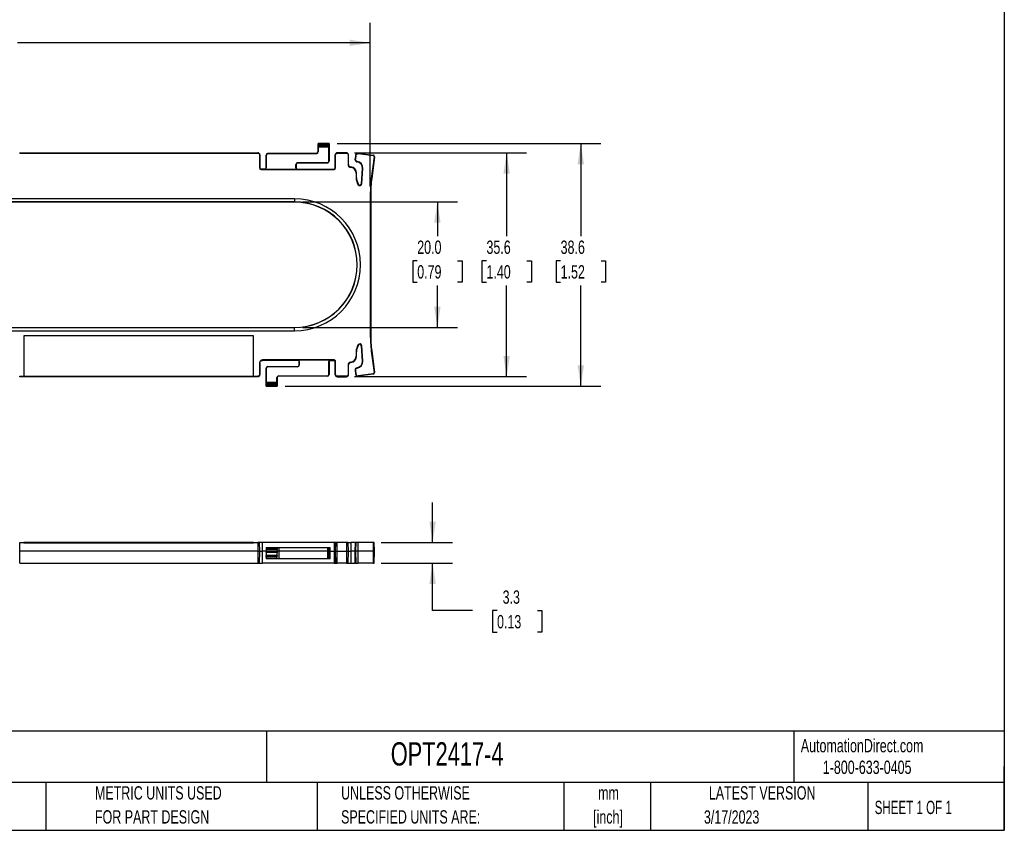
# Model space of a CAD drawing. Header units: millimetres. Extents: x 6 to 273, y 6 to 210.
# Tile 2 of 3: x 117 to 273, y 6 to 135. Entities that reach past the tile are written whole.
import ezdxf

# ---------------------------------------------------------------- set-up
doc = ezdxf.new("R2010")
doc.units = ezdxf.units.MM
doc.layers.add('DIMENSIONS', color=140, linetype='Continuous', lineweight=25)
doc.layers.add('TEXT', color=140, linetype='Continuous', lineweight=25)
doc.styles.add('SLDTEXTSTYLE0', font='TXT', dxfattribs={"width": 0.7})
doc.styles.add('SLDTEXTSTYLE1', font='TXT', dxfattribs={"width": 0.65})
doc.dimstyles.new('SLDDIMSTYLE0', dxfattribs={"dimtxt": 2.158008, "dimasz": 3.302, "dimexe": 0, "dimexo": 0.0625, "dimgap": 0.539502, "dimtad": 0, "dimtih": 1, "dimtoh": 1, "dimrnd": 1e-09, "dimzin": 12, "dimdsep": 46, "dimtxsty": 'SLDTEXTSTYLE0', "dimsah": 1, "dimcen": 0.09, "dimadec": 0, "dimazin": 3, "dimtfac": 1, "dimtmove": 0, "dimatfit": 0, "dimfxl": 0, "dimfrac": 2, "dimtolj": 1, "dimtzin": 12, "dimarcsym": 0})
doc.dimstyles.new('SLDDIMSTYLE1', dxfattribs={"dimtxt": 2.158008, "dimasz": 3.302, "dimexe": 0, "dimexo": 0.0625, "dimgap": 0.539502, "dimtad": 0, "dimtih": 1, "dimtoh": 1, "dimrnd": 1e-09, "dimzin": 4, "dimdsep": 46, "dimtxsty": 'SLDTEXTSTYLE0', "dimsah": 1, "dimcen": 0.09, "dimadec": 0, "dimazin": 1, "dimtfac": 1, "dimtofl": 0, "dimtmove": 0, "dimatfit": 3, "dimfxl": 0, "dimfrac": 2, "dimtolj": 1, "dimtzin": 12, "dimarcsym": 0})
doc.dimstyles.new('SLDDIMSTYLE2', dxfattribs={"dimtxt": 2.158008, "dimasz": 3.302, "dimexe": 0, "dimexo": 0.0625, "dimgap": 0.539502, "dimtad": 0, "dimtih": 1, "dimtoh": 1, "dimrnd": 1e-09, "dimzin": 12, "dimdsep": 46, "dimtxsty": 'SLDTEXTSTYLE0', "dimsah": 1, "dimcen": 0.09, "dimadec": 0, "dimazin": 3, "dimtfac": 1, "dimtofl": 0, "dimtmove": 0, "dimatfit": 3, "dimfxl": 0, "dimfrac": 2, "dimtolj": 1, "dimtzin": 12, "dimarcsym": 0})

# ---------------------------------------------------------------- blocks, each defined once
blk = doc.blocks.new('SW_NOTE_0')
at = {"layer": 'TEXT', "color": 0, "char_height": 2.117, "attachment_point": 2, "style": 'SLDTEXTSTYLE0'}
for s, insert in [('mm', (2.84, 2.73)), ('[inch]', (2.76, -1.09))]:
    blk.add_mtext(s, dxfattribs=dict(at, insert=insert))
blk = doc.blocks.new('SW_NOTE_0_1')
at = {"layer": 'TEXT', "color": 0, "char_height": 2.1167, "attachment_point": 1, "style": 'SLDTEXTSTYLE0'}
for s, insert in [('UNLESS OTHERWISE', (0, 2.73)), ('SPECIFIED UNITS ARE:', (0, -1.09))]:
    blk.add_mtext(s, dxfattribs=dict(at, insert=insert))
blk = doc.blocks.new('SW_NOTE_0_5')
at = {"layer": 'TEXT', "color": 0, "char_height": 2.1167, "attachment_point": 1, "style": 'SLDTEXTSTYLE0'}
for s, insert in [('METRIC UNITS USED', (0, 2.73)), ('FOR PART DESIGN', (0, -1.09))]:
    blk.add_mtext(s, dxfattribs=dict(at, insert=insert))
blk = doc.blocks.new('_D')
at = {"layer": 'DIMENSIONS'}
for p, q in [((182.16, 52.13), (182.16, 58.48)), ((173.96, 52.13), (185.33, 52.13)), ((173.96, 48.83), (185.33, 48.83)), ((182.16, 41.3), (182.16, 48.83)), ((188.51, 41.3), (182.16, 41.3)), ((192.4, 41.3), (191.67, 41.3)), ((191.67, 41.3), (191.67, 37.87)), ((198.81, 41.3), (199.53, 41.3)), ((199.53, 41.3), (199.53, 37.87)), ((191.67, 37.87), (192.4, 37.87)), ((199.53, 37.87), (198.81, 37.87))]:
    blk.add_line(p, q, dxfattribs=at)
for points in [[(182.16, 52.13), (182.66, 55.44), (181.65, 55.44)], [(182.16, 48.83), (181.65, 45.53), (182.66, 45.53)]]:
    blk.add_solid(points, dxfattribs=at)
at = {"layer": 'DIMENSIONS', "char_height": 2.117, "attachment_point": 1, "style": 'SLDTEXTSTYLE0'}
for s, insert in [('3.3', (193.29, 44.51)), ('0.13', (192.4, 40.6))]:
    blk.add_mtext(s, dxfattribs=dict(at, insert=insert))
blk = doc.blocks.new('_D_1')
at = {"layer": 'DIMENSIONS'}
for p, q in [((161.46, 106.31), (186.09, 106.31)), ((182.92, 106.31), (182.92, 100.87)), ((179.71, 96.96), (178.99, 96.96)), ((178.99, 96.96), (178.99, 93.53)), ((186.12, 96.96), (186.85, 96.96)), ((186.85, 96.96), (186.85, 93.53)), ((178.99, 93.53), (179.71, 93.53)), ((182.92, 86.33), (182.92, 93.04)), ((186.85, 93.53), (186.12, 93.53)), ((161.46, 86.33), (186.09, 86.33))]:
    blk.add_line(p, q, dxfattribs=at)
for points in [[(182.92, 106.31), (182.41, 103.01), (183.43, 103.01)], [(182.92, 86.33), (183.43, 89.64), (182.41, 89.64)]]:
    blk.add_solid(points, dxfattribs=at)
at = {"layer": 'DIMENSIONS', "char_height": 2.117, "attachment_point": 1, "style": 'SLDTEXTSTYLE0'}
for s, insert in [('20.0', (179.71, 100.17)), ('0.79', (179.71, 96.25))]:
    blk.add_mtext(s, dxfattribs=dict(at, insert=insert))
blk = doc.blocks.new('_D_2')
at = {"layer": 'DIMENSIONS'}
for p, q in [((169.73, 114.13), (197.11, 114.13)), ((193.93, 114.13), (193.93, 100.87)), ((190.72, 96.96), (190, 96.96)), ((190, 96.96), (190, 93.53)), ((197.14, 96.96), (197.86, 96.96)), ((197.86, 96.96), (197.86, 93.53)), ((190, 93.53), (190.72, 93.53)), ((193.93, 78.52), (193.93, 93.04)), ((197.86, 93.53), (197.14, 93.53)), ((169.73, 78.52), (197.11, 78.52))]:
    blk.add_line(p, q, dxfattribs=at)
for points in [[(193.93, 114.13), (193.42, 110.83), (194.44, 110.83)], [(193.93, 78.52), (194.44, 81.82), (193.42, 81.82)]]:
    blk.add_solid(points, dxfattribs=at)
at = {"layer": 'DIMENSIONS', "char_height": 2.117, "attachment_point": 1, "style": 'SLDTEXTSTYLE0'}
for s, insert in [('35.6', (190.72, 100.17)), ('1.40', (190.72, 96.25))]:
    blk.add_mtext(s, dxfattribs=dict(at, insert=insert))
blk = doc.blocks.new('_D_3')
at = {"layer": 'DIMENSIONS'}
for p, q in [((166.96, 115.62), (208.9, 115.62)), ((205.72, 115.62), (205.72, 100.87)), ((202.51, 96.96), (201.79, 96.96)), ((201.79, 96.96), (201.79, 93.53)), ((208.93, 96.96), (209.65, 96.96)), ((209.65, 96.96), (209.65, 93.53)), ((201.79, 93.53), (202.51, 93.53)), ((205.72, 77.03), (205.72, 93.04)), ((209.65, 93.53), (208.93, 93.53)), ((158.71, 77.03), (208.9, 77.03))]:
    blk.add_line(p, q, dxfattribs=at)
for points in [[(205.72, 115.62), (205.21, 112.32), (206.23, 112.32)], [(205.72, 77.03), (206.23, 80.33), (205.21, 80.33)]]:
    blk.add_solid(points, dxfattribs=at)
at = {"layer": 'DIMENSIONS', "char_height": 2.117, "attachment_point": 1, "style": 'SLDTEXTSTYLE0'}
for s, insert in [('38.6', (202.51, 100.17)), ('1.52', (202.51, 96.25))]:
    blk.add_mtext(s, dxfattribs=dict(at, insert=insert))
blk = doc.blocks.new('_D_4')
at = {"layer": 'DIMENSIONS'}
for p, q in [((48.13, 108.76), (48.13, 134.8)), ((172.25, 108.76), (172.25, 134.8)), ((48.13, 131.62), (103.89, 131.62)), ((106.82, 131.62), (106.09, 131.62)), ((106.09, 131.62), (106.09, 128.19)), ((113.23, 131.62), (113.95, 131.62)), ((113.95, 131.62), (113.95, 128.19)), ((172.25, 131.62), (116.15, 131.62)), ((106.09, 128.19), (106.82, 128.19)), ((113.95, 128.19), (113.23, 128.19))]:
    blk.add_line(p, q, dxfattribs=at)
for points in [[(48.13, 131.62), (51.43, 131.12), (51.43, 132.13)], [(172.25, 131.62), (168.95, 132.13), (168.95, 131.12)]]:
    blk.add_solid(points, dxfattribs=at)
at = {"layer": 'DIMENSIONS', "char_height": 2.117, "attachment_point": 1, "style": 'SLDTEXTSTYLE0'}
for s, insert in [('124.1', (105.92, 134.84)), ('4.89', (106.82, 130.92))]:
    blk.add_mtext(s, dxfattribs=dict(at, insert=insert))

msp = doc.modelspace()

# ---------------------------------------------------------------- linework, layer by layer
for p, q in [((163.941, 115.623), (163.94, 115.624)), ((163.94, 114.277), (163.94, 115.624)), ((163.94, 115.624), (165.69, 115.624)), ((163.94, 114.277), (163.964, 114.277)), ((165.689, 115.623), (163.941, 115.623)), ((163.95, 115.424), (165.679, 115.424)), ((165.672, 115.242), (163.957, 115.242)), ((163.964, 115.01), (163.964, 114.277)), ((165.666, 115.01), (163.964, 115.01)), ((165.666, 112.777), (165.666, 115.01)), ((165.69, 115.624), (165.689, 115.623)), ((165.69, 115.624), (165.69, 112.777)), ((116.509, 114.071), (116.509, 114.13)), ((116.509, 114.13), (154.37, 114.13)), ((116.509, 114.071), (154.37, 114.071)), ((154.37, 114.13), (154.37, 114.071)), ((154.637, 113.804), (154.637, 111.734)), ((154.637, 113.804), (154.696, 113.804)), ((154.696, 113.804), (154.696, 111.734)), ((155.69, 113.777), (155.714, 113.777)), ((155.69, 111.734), (155.69, 113.777)), ((155.714, 113.777), (155.714, 111.734)), ((155.94, 114.003), (155.94, 114.027)), ((155.94, 114.027), (163.69, 114.027)), ((163.69, 114.003), (155.94, 114.003)), ((163.69, 114.003), (163.69, 114.027)), ((165.69, 112.777), (165.666, 112.777)), ((166.683, 111.734), (166.683, 113.804)), ((166.683, 113.804), (166.742, 113.804)), ((166.742, 111.734), (166.742, 113.804)), ((167.009, 114.071), (167.009, 114.13)), ((168.456, 114.13), (167.009, 114.13)), ((167.009, 114.071), (168.456, 114.071)), ((168.456, 114.13), (168.456, 114.071)), ((168.723, 113.804), (168.723, 112.268)), ((168.723, 113.804), (168.782, 113.804)), ((168.782, 112.268), (168.782, 113.804)), ((169.891, 113.705), (169.82, 113.153)), ((169.879, 113.145), (169.82, 113.153)), ((169.95, 113.698), (169.879, 113.145)), ((169.891, 113.705), (169.95, 113.698)), ((170.159, 112.7), (170.168, 112.758)), ((170.294, 114.06), (170.294, 114.001)), ((170.338, 113.998), (170.346, 114.057)), ((170.338, 113.998), (172.685, 113.697)), ((170.346, 114.057), (172.693, 113.755)), ((172.856, 113.475), (172.415, 110.048)), ((172.914, 113.468), (172.474, 110.041)), ((172.693, 113.755), (172.685, 113.697)), ((172.856, 113.475), (172.914, 113.468)), ((154.696, 111.734), (154.637, 111.734)), ((154.896, 111.475), (154.896, 111.534)), ((155.49, 111.534), (154.896, 111.534)), ((154.896, 111.475), (166.483, 111.475)), ((155.49, 111.534), (155.49, 111.509)), ((155.49, 111.509), (160.64, 111.509)), ((155.69, 111.734), (155.714, 111.734)), ((160.416, 111.734), (160.416, 112.277)), ((160.44, 112.277), (160.416, 112.277)), ((160.416, 111.734), (160.44, 111.734)), ((160.44, 112.277), (160.44, 111.734)), ((160.64, 111.509), (160.64, 111.534)), ((160.64, 111.534), (166.483, 111.534)), ((160.69, 112.551), (165.44, 112.551)), ((160.69, 112.527), (160.69, 112.551)), ((165.44, 112.527), (160.69, 112.527)), ((165.44, 112.551), (165.44, 112.527)), ((166.483, 111.534), (166.483, 111.475)), ((166.742, 111.734), (166.683, 111.734)), ((168.782, 112.268), (168.723, 112.268)), ((169.141, 111.876), (169.136, 111.817)), ((170.828, 109.205), (170.994, 111.651)), ((170.887, 109.201), (171.053, 111.647)), ((171.053, 111.647), (170.994, 111.651)), ((170.002, 110.874), (170.002, 110.173)), ((170.002, 110.874), (170.061, 110.874)), ((170.002, 110.173), (170.061, 110.173)), ((170.061, 110.173), (170.061, 110.874)), ((172.415, 110.048), (172.474, 110.041)), ((170.381, 109.09), (170.331, 109.057)), ((170.887, 109.201), (170.828, 109.205)), ((160.19, 106.824), (60.19, 106.824)), ((160.19, 106.824), (160.19, 106.314)), ((172.252, 107.492), (172.311, 107.492)), ((172.252, 107.492), (172.252, 85.157)), ((172.311, 107.492), (172.311, 85.157)), ((160.19, 106.314), (60.19, 106.314)), ((160.19, 106.289), (60.19, 106.289)), ((160.19, 106.314), (160.19, 106.289)), ((60.19, 86.359), (160.19, 86.359)), ((60.19, 86.335), (160.19, 86.335)), ((160.19, 86.335), (160.19, 86.359)), ((160.19, 85.824), (160.19, 86.335)), ((60.19, 85.824), (160.19, 85.824)), ((153.696, 85.018), (117.183, 85.018)), ((117.183, 85.018), (117.183, 78.577)), ((153.696, 78.577), (153.696, 85.018)), ((172.252, 85.157), (172.311, 85.157)), ((170.331, 83.591), (170.381, 83.559)), ((170.828, 83.443), (170.887, 83.447)), ((170.994, 80.997), (170.828, 83.443)), ((171.053, 81.001), (170.887, 83.447)), ((170.002, 82.476), (170.061, 82.476)), ((170.002, 82.476), (170.002, 81.775)), ((170.061, 81.775), (170.002, 81.775)), ((170.061, 81.775), (170.061, 82.476)), ((172.415, 82.6), (172.474, 82.608)), ((172.415, 82.6), (172.856, 79.173)), ((172.474, 82.608), (172.914, 79.18)), ((154.637, 80.691), (154.637, 78.844)), ((154.637, 80.691), (154.696, 80.691)), ((154.696, 80.691), (154.696, 78.844)), ((166.51, 81.174), (155.12, 81.174)), ((155.12, 81.115), (155.12, 81.174)), ((160.74, 81.115), (155.12, 81.115)), ((155.69, 79.871), (155.714, 79.871)), ((155.69, 77.024), (155.69, 79.871)), ((155.714, 79.871), (155.714, 77.639)), ((155.94, 80.097), (155.94, 80.121)), ((155.94, 80.121), (160.69, 80.121)), ((160.69, 80.097), (155.94, 80.097)), ((160.69, 80.121), (160.69, 80.097)), ((165.89, 81.139), (160.74, 81.139)), ((160.74, 81.139), (160.74, 81.115)), ((160.964, 80.915), (160.94, 80.915)), ((160.94, 80.371), (160.94, 80.915)), ((160.94, 80.371), (160.964, 80.371)), ((160.964, 80.915), (160.964, 80.371)), ((165.666, 78.871), (165.666, 80.915)), ((165.69, 80.915), (165.666, 80.915)), ((165.69, 80.915), (165.69, 78.871)), ((165.89, 81.115), (165.89, 81.139)), ((165.89, 81.115), (166.51, 81.115)), ((166.51, 81.174), (166.51, 81.115)), ((166.683, 78.844), (166.683, 80.941)), ((166.683, 80.941), (166.742, 80.941)), ((166.742, 78.844), (166.742, 80.941)), ((168.723, 80.38), (168.782, 80.38)), ((168.723, 80.38), (168.723, 78.844)), ((168.782, 78.844), (168.782, 80.38)), ((169.136, 80.831), (169.141, 80.772)), ((170.168, 79.89), (170.159, 79.949)), ((171.053, 81.001), (170.994, 80.997)), ((116.509, 78.518), (116.509, 78.577)), ((116.509, 78.577), (117.183, 78.577)), ((154.37, 78.518), (116.509, 78.518)), ((117.183, 78.577), (117.183, 78.575)), ((117.183, 78.575), (153.696, 78.575)), ((153.696, 78.577), (154.37, 78.577)), ((153.696, 78.575), (153.696, 78.577)), ((154.37, 78.577), (154.37, 78.518)), ((154.696, 78.844), (154.637, 78.844)), ((157.44, 78.371), (157.416, 78.371)), ((157.416, 77.639), (157.416, 78.371)), ((157.44, 78.371), (157.44, 77.024)), ((157.69, 78.646), (157.69, 78.621)), ((157.69, 78.646), (165.44, 78.646)), ((165.44, 78.621), (157.69, 78.621)), ((165.44, 78.646), (165.44, 78.621)), ((165.69, 78.871), (165.666, 78.871)), ((166.742, 78.844), (166.683, 78.844)), ((168.456, 78.577), (167.009, 78.577)), ((167.009, 78.518), (167.009, 78.577)), ((167.009, 78.518), (168.456, 78.518)), ((168.456, 78.577), (168.456, 78.518)), ((168.782, 78.844), (168.723, 78.844)), ((169.82, 79.496), (169.879, 79.503)), ((169.82, 79.496), (169.891, 78.943)), ((169.879, 79.503), (169.95, 78.95)), ((169.95, 78.95), (169.891, 78.943)), ((172.685, 78.952), (170.338, 78.65)), ((170.346, 78.592), (170.338, 78.65)), ((172.693, 78.893), (170.346, 78.592)), ((172.685, 78.952), (172.693, 78.893)), ((172.914, 79.18), (172.856, 79.173)), ((155.69, 77.024), (155.691, 77.025)), ((157.44, 77.024), (155.69, 77.024)), ((155.691, 77.025), (157.439, 77.025)), ((157.429, 77.224), (155.7, 77.224)), ((155.707, 77.407), (157.422, 77.407)), ((155.714, 77.639), (157.416, 77.639)), ((157.439, 77.025), (157.44, 77.024)), ((116.509, 50.779), (116.509, 52.135)), ((116.509, 52.135), (117.183, 52.135)), ((117.183, 52.135), (117.183, 52.085)), ((153.696, 52.135), (117.183, 52.135)), ((117.183, 52.085), (153.696, 52.085)), ((153.696, 52.085), (153.696, 52.135)), ((153.696, 52.135), (154.37, 52.135)), ((154.37, 52.135), (154.37, 50.779)), ((154.696, 50.779), (154.637, 52.135)), ((155.12, 50.779), (155.12, 52.135)), ((166.51, 52.135), (155.12, 52.135)), ((166.51, 52.135), (166.51, 50.779)), ((166.742, 52.135), (166.683, 50.779)), ((167.009, 50.779), (167.009, 52.135)), ((168.456, 52.135), (167.009, 52.135)), ((168.456, 52.135), (168.456, 50.779)), ((168.782, 50.779), (168.723, 52.135)), ((168.723, 52.135), (169.136, 52.135)), ((169.136, 52.135), (169.141, 50.779)), ((169.876, 52.135), (169.136, 52.135)), ((169.876, 52.135), (169.817, 50.779)), ((169.82, 50.779), (169.879, 52.135)), ((169.879, 52.135), (169.876, 52.135)), ((169.879, 52.135), (169.95, 52.135)), ((169.95, 52.135), (169.891, 50.779)), ((170.338, 52.135), (169.95, 52.135)), ((170.346, 50.779), (170.338, 52.135)), ((172.685, 52.135), (170.338, 52.135)), ((172.685, 52.135), (172.693, 50.779)), ((172.857, 52.135), (172.685, 52.135)), ((172.916, 50.779), (172.857, 52.135)), ((116.509, 48.835), (116.509, 50.779)), ((154.37, 50.779), (116.509, 50.779)), ((154.37, 50.779), (154.37, 48.835)), ((154.645, 48.835), (154.696, 50.779)), ((155.12, 48.835), (155.12, 50.779)), ((155.69, 50.779), (155.12, 50.779)), ((155.69, 50.779), (155.691, 50.801)), ((157.44, 50.779), (155.69, 50.779)), ((155.696, 50.553), (155.69, 50.779)), ((155.7, 51.024), (155.691, 50.801)), ((155.691, 50.801), (157.439, 50.801)), ((157.434, 50.553), (155.696, 50.553)), ((155.707, 51.177), (155.7, 51.024)), ((157.429, 51.024), (155.7, 51.024)), ((155.706, 50.144), (157.423, 50.144)), ((155.706, 50.144), (155.708, 50.072)), ((155.714, 51.335), (155.707, 51.177)), ((155.707, 51.177), (157.422, 51.177)), ((155.714, 51.335), (157.416, 51.335)), ((157.422, 51.177), (157.416, 51.335)), ((157.416, 51.335), (157.69, 51.335)), ((157.421, 50.072), (157.423, 50.144)), ((157.422, 51.177), (157.429, 51.024)), ((157.439, 50.801), (157.429, 51.024)), ((157.44, 50.779), (157.434, 50.553)), ((157.439, 50.801), (157.44, 50.779)), ((157.69, 50.779), (157.44, 50.779)), ((157.69, 51.335), (157.69, 50.779)), ((157.69, 51.335), (165.44, 51.335)), ((157.69, 50.779), (157.69, 49.535)), ((165.44, 50.779), (157.69, 50.779)), ((165.44, 51.335), (165.44, 50.779)), ((165.44, 51.335), (165.666, 51.335)), ((165.44, 50.779), (165.44, 49.535)), ((165.44, 50.779), (165.69, 50.779)), ((165.657, 49.535), (165.69, 50.779)), ((165.69, 50.779), (165.666, 51.335)), ((165.666, 51.335), (165.89, 51.335)), ((165.89, 50.779), (165.69, 50.779)), ((165.89, 50.779), (165.89, 51.335)), ((165.89, 49.535), (165.89, 50.779)), ((165.89, 50.779), (166.51, 50.779)), ((166.51, 50.779), (166.51, 48.835)), ((166.683, 50.779), (166.734, 48.835)), ((167.009, 48.835), (167.009, 50.779)), ((167.009, 50.779), (168.456, 50.779)), ((168.456, 50.779), (168.456, 48.835)), ((168.731, 48.835), (168.782, 50.779)), ((168.782, 50.779), (169.141, 50.779)), ((169.141, 50.779), (169.137, 48.835)), ((169.817, 50.779), (169.141, 50.779)), ((169.817, 50.779), (169.868, 48.835)), ((169.82, 50.779), (169.817, 50.779)), ((169.87, 48.835), (169.82, 50.779)), ((169.82, 50.779), (169.891, 50.779)), ((170.346, 50.779), (169.891, 50.779)), ((169.891, 50.779), (169.942, 48.835)), ((170.34, 48.835), (170.346, 50.779)), ((172.693, 50.779), (170.346, 50.779)), ((172.693, 50.779), (172.686, 48.835)), ((172.693, 50.779), (172.916, 50.779)), ((172.866, 48.835), (172.916, 50.779)), ((116.509, 48.835), (154.37, 48.835)), ((166.51, 48.835), (155.12, 48.835)), ((155.708, 50.072), (157.421, 50.072)), ((155.715, 49.81), (155.708, 50.072)), ((157.414, 49.81), (155.715, 49.81)), ((155.715, 49.81), (155.722, 49.535)), ((157.433, 49.535), (155.722, 49.535)), ((157.408, 49.548), (157.414, 49.81)), ((157.421, 50.072), (157.414, 49.81)), ((157.69, 49.535), (157.433, 49.535)), ((165.44, 49.535), (157.69, 49.535)), ((165.657, 49.535), (165.44, 49.535)), ((165.89, 49.535), (165.657, 49.535)), ((168.456, 48.835), (167.009, 48.835)), ((169.868, 48.835), (169.87, 48.835)), ((169.942, 48.835), (169.87, 48.835)), ((169.942, 48.835), (170.34, 48.835)), ((172.686, 48.835), (170.34, 48.835)), ((172.686, 48.835), (172.866, 48.835))]:
    msp.add_line(p, q)
for centre, radius, start, end in [((163.69, 114.277), 0.274, 270, 0), ((163.69, 114.277), 0.25, 270, 0), ((155.94, 113.777), 0.25, 90, 180), ((155.94, 113.777), 0.226, 90, 180), ((165.44, 112.777), 0.226, 270, 0), ((165.44, 112.777), 0.25, 270, 0), ((170.002, 111.719), 1.053, 356.1301, 80.9256), ((170.294, 113.654), 0.407, 82.67598, 90), ((170.294, 113.654), 0.347, 82.67598, 90), ((154.896, 111.734), 0.259, 180, 270), ((154.896, 111.734), 0.2, 180, 270), ((155.49, 111.734), 0.224, 270, 0), ((155.49, 111.734), 0.2, 270, 0), ((160.69, 112.277), 0.274, 90, 180), ((160.64, 111.734), 0.224, 180, 270), ((160.69, 112.277), 0.25, 90, 180), ((160.64, 111.734), 0.2, 180, 270), ((166.483, 111.734), 0.259, 270, 0), ((166.483, 111.734), 0.2, 270, 0), ((169.176, 112.268), 0.453, 180, 265.02837), ((169.176, 112.268), 0.393, 180, 265.02837), ((169.054, 110.874), 0.947, 0, 85.02837), ((169.054, 110.874), 1.007, 0, 85.02837), ((170.002, 111.719), 0.993, 356.1301, 80.92561), ((172.054, 110.173), 2.053, 180, 212.92009), ((172.054, 110.173), 1.993, 180, 212.92009), ((192.304, 107.492), 20.053, 172.67598, 180), ((192.304, 107.492), 19.993, 172.67598, 180), ((170.585, 109.222), 0.303, 212.92009, 356.1301), ((170.585, 109.222), 0.243, 212.92009, 356.1301), ((160.19, 96.324), 10.5, 270, 90), ((160.19, 96.324), 9.99, 270, 90), ((160.19, 96.324), 9.965, 270, 90), ((192.304, 85.157), 20.053, 180, 187.32402), ((192.304, 85.157), 19.993, 180, 187.32402), ((172.054, 82.476), 2.053, 147.07991, 180), ((172.054, 82.476), 1.993, 147.07991, 180), ((170.585, 83.427), 0.303, 3.8699, 147.07991), ((170.585, 83.427), 0.243, 3.8699, 147.07991), ((169.054, 81.775), 0.947, 274.97163, 0), ((169.054, 81.775), 1.007, 274.97163, 0), ((155.94, 79.871), 0.25, 90, 180), ((155.94, 79.871), 0.226, 90, 180), ((160.69, 80.371), 0.274, 270, 0), ((160.69, 80.371), 0.25, 270, 0), ((160.74, 80.915), 0.224, 0, 90), ((160.74, 80.915), 0.2, 0, 90), ((165.89, 80.915), 0.224, 90, 180), ((165.89, 80.915), 0.2, 90, 180), ((169.176, 80.38), 0.453, 94.97163, 180), ((169.176, 80.38), 0.393, 94.97163, 180), ((170.223, 79.547), 0.407, 99.07441, 187.32402), ((170.223, 79.547), 0.347, 99.07441, 187.32402), ((170.002, 80.93), 0.993, 279.07441, 3.8699), ((170.002, 80.93), 1.053, 279.07441, 3.8699), ((157.69, 78.371), 0.274, 90, 180), ((157.69, 78.371), 0.25, 90, 180), ((165.44, 78.871), 0.226, 270, 0), ((165.44, 78.871), 0.25, 270, 0), ((170.294, 78.995), 0.407, 187.32402, 277.32402), ((170.294, 78.995), 0.347, 187.32402, 277.32402), ((172.66, 79.148), 0.197, 277.32402, 7.32402), ((172.66, 79.148), 0.257, 277.32402, 7.32402)]:
    msp.add_arc(centre, radius, start, end)
for centre, start_param, end_param in [((163.94, 115.374), 4.9143275, 6.1959188), ((163.961, 115.474), 1.7715737, 2.7636307), ((163.953, 115.01), 4.712389, 5.9052233), ((165.676, 115.01), 0.377962, 1.5707963), ((165.668, 115.474), 3.5195546, 4.5116116), ((165.69, 115.374), 0.0872665, 1.3688579), ((155.69, 77.274), 3.2288591, 4.5104505), ((155.711, 77.174), 0.377962, 1.370019), ((155.703, 77.639), 3.5195546, 4.712389), ((157.426, 77.639), 1.5707963, 2.7636307), ((157.418, 77.174), 4.9131663, 5.9052233), ((157.44, 77.274), 1.7727348, 3.0543262)]:
    msp.add_ellipse(centre, major_axis=(0, 0.25), ratio=0.0436609, start_param=start_param, end_param=end_param)
for points, knots in [([(154.696, 113.804), (154.696, 113.846), (154.679, 113.932), (154.607, 114.041), (154.498, 114.113), (154.412, 114.13), (154.37, 114.13)], [-0.0000003, -0.0000003, -0.0000003, -0.0000003, 0.2480879, 0.4999418, 0.7513102, 1.0000006, 1.0000006, 1.0000006, 1.0000006]), ([(154.37, 114.071), (154.404, 114.071), (154.475, 114.057), (154.564, 113.998), (154.623, 113.909), (154.637, 113.838), (154.637, 113.804)], [-0.0000003, -0.0000003, -0.0000003, -0.0000003, 0.2486901, 0.5000585, 0.7519124, 1.0000006, 1.0000006, 1.0000006, 1.0000006]), ([(167.009, 114.13), (166.967, 114.13), (166.882, 114.113), (166.773, 114.041), (166.7, 113.932), (166.683, 113.846), (166.683, 113.804)], [-0.0000002, -0.0000002, -0.0000002, -0.0000002, 0.2480879, 0.4999418, 0.7513102, 1.0000006, 1.0000006, 1.0000006, 1.0000006]), ([(166.742, 113.804), (166.742, 113.838), (166.756, 113.909), (166.816, 113.998), (166.905, 114.057), (166.975, 114.071), (167.009, 114.071)], [-0.0000003, -0.0000003, -0.0000003, -0.0000003, 0.2486902, 0.5000586, 0.7519125, 1.0000007, 1.0000007, 1.0000007, 1.0000007]), ([(168.782, 113.804), (168.782, 113.846), (168.765, 113.932), (168.693, 114.041), (168.584, 114.113), (168.498, 114.13), (168.456, 114.13)], [-0.0000002, -0.0000002, -0.0000002, -0.0000002, 0.2480879, 0.4999418, 0.7513102, 1.0000006, 1.0000006, 1.0000006, 1.0000006]), ([(168.456, 114.071), (168.49, 114.071), (168.561, 114.057), (168.65, 113.998), (168.709, 113.909), (168.723, 113.838), (168.723, 113.804)], [-0.0000003, -0.0000003, -0.0000003, -0.0000003, 0.2486901, 0.5000585, 0.7519124, 1.0000006, 1.0000006, 1.0000006, 1.0000006]), ([(169.82, 113.153), (169.816, 113.126), (169.815, 113.073), (169.828, 112.997), (169.855, 112.923), (169.895, 112.857), (169.948, 112.799), (170.011, 112.751), (170.081, 112.718), (170.132, 112.704), (170.159, 112.7)], [-0.0000023, -0.0000023, -0.0000023, -0.0000023, 0.125, 0.25, 0.375, 0.5, 0.625, 0.75, 0.875, 0.9999995, 0.9999995, 0.9999995, 0.9999995]), ([(170.168, 112.758), (170.145, 112.762), (170.101, 112.774), (170.042, 112.802), (169.988, 112.843), (169.943, 112.892), (169.908, 112.949), (169.885, 113.012), (169.875, 113.077), (169.876, 113.122), (169.879, 113.145)], [-0.0000027, -0.0000027, -0.0000027, -0.0000027, 0.124997, 0.249997, 0.374997, 0.499997, 0.624997, 0.749997, 0.874997, 0.9999998, 0.9999998, 0.9999998, 0.9999998]), ([(170.294, 114.06), (170.281, 114.06), (170.255, 114.059), (170.219, 114.054), (170.183, 114.045), (170.149, 114.034), (170.116, 114.02), (170.073, 113.996), (170.024, 113.961), (169.974, 113.908), (169.934, 113.847), (169.905, 113.78), (169.894, 113.731), (169.891, 113.705)], [0, 0, 0, 0, 0.0625, 0.125, 0.1875, 0.25, 0.3125, 0.375, 0.5, 0.625, 0.75, 0.875, 1.0000007, 1.0000007, 1.0000007, 1.0000007]), ([(169.95, 113.698), (169.952, 113.72), (169.962, 113.762), (169.986, 113.819), (170.021, 113.871), (170.064, 113.916), (170.105, 113.947), (170.142, 113.966), (170.17, 113.979), (170.199, 113.988), (170.23, 113.996), (170.261, 114), (170.283, 114.001), (170.294, 114.001)], [0, 0, 0, 0, 0.1250005, 0.2500005, 0.3750005, 0.5000005, 0.6250005, 0.6875005, 0.7500005, 0.8125005, 0.8750005, 0.9375005, 1.0000005, 1.0000005, 1.0000005, 1.0000005]), ([(172.685, 113.697), (172.699, 113.695), (172.725, 113.689), (172.759, 113.673), (172.791, 113.65), (172.817, 113.622), (172.838, 113.589), (172.851, 113.553), (172.858, 113.516), (172.857, 113.489), (172.856, 113.475), (172.856, 113.475)], [-0.0001378, -0.0001378, -0.0001378, -0.0001378, 0.1248616, 0.2498616, 0.3748616, 0.4998616, 0.6248616, 0.7498616, 0.8748616, 0.9998616, 0.9999993, 0.9999993, 0.9999993, 0.9999993]), ([(172.914, 113.468), (172.917, 113.486), (172.917, 113.52), (172.909, 113.569), (172.891, 113.616), (172.864, 113.659), (172.83, 113.695), (172.789, 113.724), (172.744, 113.745), (172.71, 113.753), (172.693, 113.755)], [0, 0, 0, 0, 0.125, 0.25, 0.375, 0.5, 0.625, 0.75, 0.875, 0.99999938, 0.99999938, 0.99999938, 0.99999938]), ([(155.12, 81.174), (155.057, 81.174), (154.931, 81.149), (154.769, 81.042), (154.662, 80.88), (154.637, 80.754), (154.637, 80.691)], [-0.0000002, -0.0000002, -0.0000002, -0.0000002, 0.247175, 0.4998155, 0.7528066, 0.9999999, 0.9999999, 0.9999999, 0.9999999]), ([(154.696, 80.691), (154.696, 80.746), (154.718, 80.857), (154.812, 80.999), (154.954, 81.093), (155.065, 81.115), (155.12, 81.115)], [-0.0000003, -0.0000003, -0.0000003, -0.0000003, 0.2471931, 0.5001841, 0.7528247, 0.9999999, 0.9999999, 0.9999999, 0.9999999]), ([(166.742, 80.941), (166.742, 80.982), (166.721, 81.063), (166.631, 81.152), (166.55, 81.174), (166.51, 81.174)], [0.00000086, 0.00000086, 0.00000086, 0.00000086, 0.33208873, 0.66688684, 1.00000014, 1.00000014, 1.00000014, 1.00000014]), ([(166.51, 81.115), (166.54, 81.115), (166.601, 81.099), (166.667, 81.032), (166.683, 80.971), (166.683, 80.941)], [0.00000109, 0.00000109, 0.00000109, 0.00000109, 0.33311416, 0.66791227, 1.0000002, 1.0000002, 1.0000002, 1.0000002]), ([(154.637, 78.844), (154.637, 78.81), (154.623, 78.74), (154.564, 78.651), (154.475, 78.591), (154.404, 78.577), (154.37, 78.577)], [-0.0000003, -0.0000003, -0.0000003, -0.0000003, 0.2486901, 0.5000585, 0.7519124, 1.0000006, 1.0000006, 1.0000006, 1.0000006]), ([(154.37, 78.518), (154.412, 78.518), (154.498, 78.535), (154.607, 78.608), (154.679, 78.717), (154.696, 78.802), (154.696, 78.844)], [-0.0000003, -0.0000003, -0.0000003, -0.0000003, 0.2480879, 0.4999418, 0.7513102, 1.0000006, 1.0000006, 1.0000006, 1.0000006]), ([(166.683, 78.844), (166.683, 78.802), (166.7, 78.717), (166.773, 78.608), (166.881, 78.535), (166.967, 78.518), (167.009, 78.518)], [-0.0000003, -0.0000003, -0.0000003, -0.0000003, 0.2480879, 0.4999418, 0.7513102, 1.0000006, 1.0000006, 1.0000006, 1.0000006]), ([(167.009, 78.577), (166.975, 78.577), (166.905, 78.591), (166.816, 78.651), (166.756, 78.74), (166.742, 78.81), (166.742, 78.844)], [-0.0000003, -0.0000003, -0.0000003, -0.0000003, 0.2486902, 0.5000586, 0.7519125, 1.0000007, 1.0000007, 1.0000007, 1.0000007]), ([(168.723, 78.844), (168.723, 78.81), (168.709, 78.74), (168.65, 78.651), (168.561, 78.591), (168.49, 78.577), (168.456, 78.577)], [-0.0000003, -0.0000003, -0.0000003, -0.0000003, 0.2486902, 0.5000586, 0.7519125, 1.0000007, 1.0000007, 1.0000007, 1.0000007]), ([(168.456, 78.518), (168.498, 78.518), (168.584, 78.535), (168.692, 78.608), (168.765, 78.717), (168.782, 78.802), (168.782, 78.844)], [-0.0000002, -0.0000002, -0.0000002, -0.0000002, 0.2480879, 0.4999418, 0.7513102, 1.0000006, 1.0000006, 1.0000006, 1.0000006]), ([(154.637, 52.135), (154.637, 52.135), (154.623, 52.135), (154.564, 52.135), (154.475, 52.135), (154.404, 52.135), (154.37, 52.135)], [-0.0000003, -0.0000003, -0.0000003, -0.0000003, 0.2486901, 0.5000585, 0.7519124, 1.0000006, 1.0000006, 1.0000006, 1.0000006]), ([(155.12, 52.135), (155.057, 52.135), (154.931, 52.135), (154.769, 52.135), (154.662, 52.135), (154.637, 52.135), (154.637, 52.135)], [-0.0000002, -0.0000002, -0.0000002, -0.0000002, 0.247175, 0.4998155, 0.7528066, 0.9999999, 0.9999999, 0.9999999, 0.9999999]), ([(166.742, 52.135), (166.742, 52.135), (166.721, 52.135), (166.631, 52.135), (166.55, 52.135), (166.51, 52.135)], [0.00000086, 0.00000086, 0.00000086, 0.00000086, 0.33208873, 0.66688684, 1.00000014, 1.00000014, 1.00000014, 1.00000014]), ([(167.009, 52.135), (166.975, 52.135), (166.905, 52.135), (166.816, 52.135), (166.756, 52.135), (166.742, 52.135), (166.742, 52.135)], [-0.0000003, -0.0000003, -0.0000003, -0.0000003, 0.2486902, 0.5000586, 0.7519125, 1.0000007, 1.0000007, 1.0000007, 1.0000007]), ([(168.723, 52.135), (168.723, 52.135), (168.709, 52.135), (168.65, 52.135), (168.561, 52.135), (168.49, 52.135), (168.456, 52.135)], [-0.0000003, -0.0000003, -0.0000003, -0.0000003, 0.2486902, 0.5000586, 0.7519125, 1.0000007, 1.0000007, 1.0000007, 1.0000007]), ([(172.856, 52.135), (172.856, 52.135), (172.86, 52.135), (172.858, 52.135), (172.856, 52.135)], [0, 0, 0, 0, 0.0647891, 1, 1, 1, 1]), ([(154.37, 50.779), (154.412, 50.779), (154.498, 50.779), (154.607, 50.779), (154.679, 50.779), (154.696, 50.779), (154.696, 50.779)], [-0.0000003, -0.0000003, -0.0000003, -0.0000003, 0.2480879, 0.4999418, 0.7513102, 1.0000006, 1.0000006, 1.0000006, 1.0000006]), ([(154.696, 50.779), (154.696, 50.779), (154.718, 50.779), (154.812, 50.779), (154.954, 50.779), (155.065, 50.779), (155.12, 50.779)], [-0.0000003, -0.0000003, -0.0000003, -0.0000003, 0.2471931, 0.5001841, 0.7528247, 0.9999999, 0.9999999, 0.9999999, 0.9999999]), ([(155.696, 50.553), (155.696, 50.53), (155.697, 50.485), (155.699, 50.421), (155.701, 50.363), (155.702, 50.312), (155.703, 50.267), (155.704, 50.23), (155.705, 50.199), (155.706, 50.175), (155.706, 50.156), (155.706, 50.148), (155.706, 50.144)], [0, 0, 0, 0, 0.1196735, 0.2349762, 0.3459077, 0.4524674, 0.5546548, 0.6524698, 0.7459119, 0.834981, 0.919677, 1, 1, 1, 1]), ([(157.423, 50.144), (157.423, 50.15), (157.424, 50.163), (157.425, 50.195), (157.426, 50.24), (157.427, 50.298), (157.429, 50.371), (157.431, 50.457), (157.433, 50.521), (157.434, 50.553)], [0, 0, 0, 0, 0.11611305, 0.24114486, 0.37509349, 0.51795646, 0.66973085, 0.83041328, 1, 1, 1, 1]), ([(166.51, 50.779), (166.54, 50.779), (166.601, 50.779), (166.667, 50.779), (166.683, 50.779), (166.683, 50.779)], [0.00000109, 0.00000109, 0.00000109, 0.00000109, 0.33311416, 0.66791227, 1.0000002, 1.0000002, 1.0000002, 1.0000002]), ([(166.683, 50.779), (166.683, 50.779), (166.7, 50.779), (166.773, 50.779), (166.881, 50.779), (166.967, 50.779), (167.009, 50.779)], [-0.0000003, -0.0000003, -0.0000003, -0.0000003, 0.2480879, 0.4999418, 0.7513102, 1.0000006, 1.0000006, 1.0000006, 1.0000006]), ([(168.456, 50.779), (168.498, 50.779), (168.584, 50.779), (168.692, 50.779), (168.765, 50.779), (168.782, 50.779), (168.782, 50.779)], [-0.0000002, -0.0000002, -0.0000002, -0.0000002, 0.2480879, 0.4999418, 0.7513102, 1.0000006, 1.0000006, 1.0000006, 1.0000006]), ([(154.37, 48.835), (154.405, 48.835), (154.478, 48.835), (154.57, 48.835), (154.631, 48.835), (154.645, 48.835), (154.645, 48.835)], [-0.0000003, -0.0000003, -0.0000003, -0.0000003, 0.2480879, 0.4999418, 0.7513102, 1.0000007, 1.0000007, 1.0000007, 1.0000007]), ([(154.645, 48.835), (154.645, 48.835), (154.67, 48.835), (154.775, 48.835), (154.934, 48.835), (155.058, 48.835), (155.12, 48.835)], [-0.0000002, -0.0000002, -0.0000002, -0.0000002, 0.2471931, 0.5001841, 0.7528247, 0.9999999, 0.9999999, 0.9999999, 0.9999999]), ([(166.51, 48.835), (166.549, 48.835), (166.627, 48.835), (166.713, 48.835), (166.734, 48.835), (166.734, 48.835)], [0.00000077, 0.00000077, 0.00000077, 0.00000077, 0.33311416, 0.66791227, 1.00000017, 1.00000017, 1.00000017, 1.00000017]), ([(166.734, 48.835), (166.734, 48.835), (166.748, 48.835), (166.81, 48.835), (166.901, 48.835), (166.974, 48.835), (167.009, 48.835)], [-0.0000002, -0.0000002, -0.0000002, -0.0000002, 0.2480879, 0.4999418, 0.7513102, 1.0000007, 1.0000007, 1.0000007, 1.0000007]), ([(168.456, 48.835), (168.491, 48.835), (168.564, 48.835), (168.656, 48.835), (168.717, 48.835), (168.731, 48.835), (168.731, 48.835)], [-0.0000002, -0.0000002, -0.0000002, -0.0000002, 0.2480879, 0.4999418, 0.7513102, 1.0000007, 1.0000007, 1.0000007, 1.0000007]), ([(168.731, 48.835), (168.732, 48.835), (168.734, 48.835), (168.748, 48.835), (168.772, 48.835), (168.805, 48.835), (168.849, 48.835), (168.909, 48.835), (168.98, 48.835), (169.057, 48.835), (169.11, 48.835), (169.137, 48.835)], [0, 0, 0, 0, 0.1003924, 0.1983809, 0.2961952, 0.3960767, 0.5001333, 0.6239943, 0.7588954, 0.87682, 1, 1, 1, 1]), ([(169.137, 48.835), (169.253, 48.835), (169.484, 48.835), (169.746, 48.835), (169.836, 48.835), (169.87, 48.835)], [0, 0, 0, 0, 0.3848025, 0.769605, 1, 1, 1, 1])]:
    msp.add_open_spline(points, degree=3, knots=knots)
msp.add_open_spline([(157.433, 49.535), (157.416, 49.535), (157.407, 49.539), (157.408, 49.548)], degree=3)
at = {"layer": 'TEXT'}
for p, q in [((273.05, 209.55), (273.05, 6.35)), ((273.05, 22.126), (6.35, 22.126)), ((155.759, 22.126), (155.759, 13.97)), ((239.575, 22.126), (239.575, 13.97)), ((273.05, 6.35), (273.05, 16.51)), ((273.05, 13.97), (6.35, 13.97)), ((120.646, 13.97), (120.646, 6.35)), ((163.78, 13.97), (163.78, 6.35)), ((203.024, 13.97), (203.024, 6.35)), ((216.812, 13.97), (216.812, 6.35)), ((251.349, 13.97), (251.349, 6.35)), ((6.35, 6.35), (273.05, 6.35))]:
    msp.add_line(p, q, dxfattribs=at)

# ---------------------------------------------------------------- block references
for name, p in [('SW_NOTE_0_5', (128.478, 10.635)), ('SW_NOTE_0_1', (167.608, 10.635)), ('SW_NOTE_0', (207.286, 10.633))]:
    msp.add_blockref(name, p, dxfattribs=at)

# ---------------------------------------------------------------- texts
for s, insert, char_height, attachment_point, style in [('OPT2417-4', (175.502, 20.364), 3.7042, 1, 'SLDTEXTSTYLE0'), ('AutomationDirect.com', (240.695, 20.877), 2.11667, 1, 'SLDTEXTSTYLE0'), ('1-800-633-0405', (244.192, 17.437), 2.11667, 1, 'SLDTEXTSTYLE0'), ('LATEST VERSION', (234.552, 13.364), 2.11667, 2, 'SLDTEXTSTYLE0'), ('SHEET 1 OF 1', (252.441, 11.051), 2.11667, 1, 'SLDTEXTSTYLE1'), ('3/17/2023', (229.701, 9.528), 2.1167, 2, 'SLDTEXTSTYLE0')]:
    msp.add_mtext(s, dxfattribs=dict(at, insert=insert, char_height=char_height, attachment_point=attachment_point, style=style))

# ---------------------------------------------------------------- dimensions: what is measured, and where the dimension line sits
at = {"layer": 'DIMENSIONS'}
dim = msp.add_linear_dim(base=(48.128, 131.624), p1=(172.252, 107.492), p2=(48.128, 107.492), dimstyle='SLDDIMSTYLE2', dxfattribs=at)
dim.commit()
dim.dimension.update_dxf_attribs({"geometry": '_D_4', "text_midpoint": (110.024, 131.624), "dimtype": 160})
for base, p1, p2, dimstyle, picture, middle in [((205.721, 77.025), (165.689, 115.623), (157.439, 77.025), 'SLDDIMSTYLE2', '_D_3', (205.721, 96.955)), ((193.93, 114.13), (168.456, 78.518), (168.456, 114.13), 'SLDDIMSTYLE2', '_D_2', (193.93, 96.955)), ((182.917, 86.335), (160.19, 106.314), (160.19, 86.335), 'SLDDIMSTYLE1', '_D_1', (182.917, 96.955)), ((182.156, 48.835), (172.685, 52.135), (172.686, 48.835), 'SLDDIMSTYLE0', '_D', (182.156, 41.296))]:
    dim = msp.add_linear_dim(base=base, p1=p1, p2=p2, angle=90, dimstyle=dimstyle, dxfattribs=at)
    dim.commit()
    dim.dimension.update_dxf_attribs({"geometry": picture, "text_midpoint": middle, "dimtype": 160})

doc.saveas('drawing.dxf')
